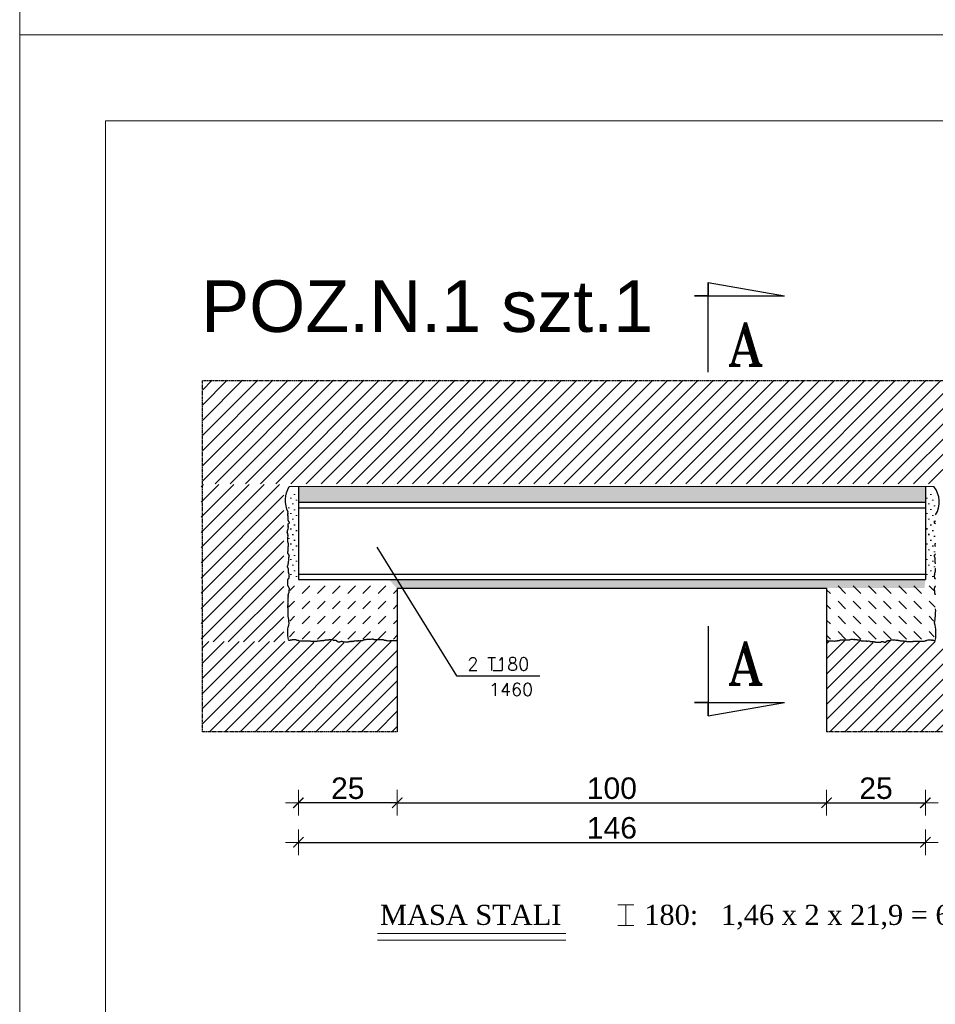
# Model space of a CAD drawing. Header units: millimetres. Extents: x -61343 to 9939, y -6894 to 7453.
# Tile 2 of 242: x -42937 to -42724, y 1105 to 1334. Entities that reach past the tile are written whole.
import ezdxf
from ezdxf.enums import TextEntityAlignment as Align

# ---------------------------------------------------------------- set-up
doc = ezdxf.new("R2010")
doc.units = ezdxf.units.MM
doc.header["$MEASUREMENT"] = 0
doc.linetypes.add('HIDDEN', pattern=[0.125, 0.085, -0.04])
for name, color, linetype in [('-OPISY', 3, 'Continuous'), ('DIM', 7, 'Continuous'), ('HACZ', 8, 'Continuous'), ('SCIANY', 3, 'Continuous'), ('stropy', 173, 'Continuous'), ('WIDOK', 8, 'Continuous'), ('WYMIAR', 7, 'Continuous')]:
    doc.layers.add(name, color=color, linetype=linetype)
for name, color, linetype, lineweight in [('A_opisy', 81, 'Continuous', 13), ('hatch', 254, 'Continuous', 9), ('opisy', 71, 'Continuous', 13), ('wymiary', 8, 'Continuous', 9)]:
    doc.layers.add(name, color=color, linetype=linetype, lineweight=lineweight)
doc.styles.add('ROMANS', font='romans')
doc.styles.add('ROMANT', font='romant')
doc.styles.get("Standard").update_dxf_attribs({"font": 'arial.ttf'})
doc.styles.add('TIMES NEW ROMAN', font='times.ttf', dxfattribs={"height": 16})
doc.styles.add('TOM', font='arial.ttf')
doc.dimstyles.new('DIM1$0', dxfattribs={"dimscale": 0.2, "dimtxt": 12, "dimasz": 1, "dimexe": 15, "dimexo": 30, "dimgap": 4, "dimtad": 1, "dimdec": 1, "dimrnd": 0.5, "dimdsep": 46, "dimtxsty": 'Standard', "dimblk": 'wym1', "dimcen": 10, "dimdle": 10, "dimse1": 1, "dimse2": 1, "dimclrd": 1, "dimclre": 1, "dimclrt": 3, "dimadec": 0, "dimazin": 0, "dimtfac": 0.375, "dimtdec": 1, "dimtix": 1, "dimtmove": 2, "dimatfit": 3, "dimldrblk": 'OBLIQUE', "dimfxl": 1, "dimtolj": 1, "dimtzin": 0, "dimarcsym": 0})

# ---------------------------------------------------------------- blocks, each defined once
blk = doc.blocks.new('wym1')
at = {"layer": 'WYMIAR', "lineweight": 9, "ltscale": 0.2}
for p, q in [((0, -15), (0, 15)), ((-15, 0), (15, 0))]:
    blk.add_line(p, q, dxfattribs=at)
at = {"layer": 'WYMIAR', "lineweight": 9, "ltscale": 0.2, "const_width": 1.5}
blk.add_lwpolyline([(-6, -6), (6, 6)], dxfattribs=at)
blk = doc.blocks.new('*D1892')
at = {"layer": 'Defpoints', "color": 0, "transparency": 16777216}
for p in [(-42872.23, 1203.81), (-42849.23, 1197.92), (-42872.23, 1151.85)]:
    blk.add_point(p, dxfattribs=at)
at = {"layer": 'WYMIAR', "color": 1, "lineweight": -2, "transparency": 16777216}
blk.add_line((-42849.43, 1151.85), (-42872.03, 1151.85), dxfattribs=at)
at = {"layer": 'WYMIAR', "color": 1, "lineweight": -2, "transparency": 16777216, "xscale": 0.2, "yscale": 0.2, "zscale": 0.2, "rotation": 180}
blk.add_blockref('wym1', (-42872.23, 1151.85), dxfattribs=at)
at = {"layer": 'WYMIAR', "color": 1, "lineweight": -2, "transparency": 16777216, "xscale": 0.2, "yscale": 0.2, "zscale": 0.2}
blk.add_blockref('wym1', (-42849.23, 1151.85), dxfattribs=at)
at = {"layer": 'WYMIAR', "color": 3, "transparency": 16777216, "insert": (-42860.73, 1155.21), "char_height": 5, "attachment_point": 5}
blk.add_mtext('\\A1;25', dxfattribs=at)
blk = doc.blocks.new('_Oblique')
at = {"color": 0, "linetype": 'ByBlock', "lineweight": -2}
blk.add_line((-0.5, -0.5), (0.5, 0.5), dxfattribs=at)
blk = doc.blocks.new('*D1893')
at = {"layer": 'Defpoints', "color": 0, "transparency": 16777216}
for p in [(-42749.23, 1195.6), (-42849.23, 1168.4), (-42749.23, 1151.85)]:
    blk.add_point(p, dxfattribs=at)
at = {"layer": 'WYMIAR', "color": 1, "lineweight": -2, "transparency": 16777216}
blk.add_line((-42849.03, 1151.85), (-42749.43, 1151.85), dxfattribs=at)
at = {"layer": 'WYMIAR', "color": 1, "lineweight": -2, "transparency": 16777216, "xscale": 0.2, "yscale": 0.2, "zscale": 0.2, "rotation": 180}
blk.add_blockref('wym1', (-42849.23, 1151.85), dxfattribs=at)
at = {"layer": 'WYMIAR', "color": 1, "lineweight": -2, "transparency": 16777216, "xscale": 0.2, "yscale": 0.2, "zscale": 0.2}
blk.add_blockref('wym1', (-42749.23, 1151.85), dxfattribs=at)
at = {"layer": 'WYMIAR', "color": 3, "transparency": 16777216, "insert": (-42799.23, 1155.21), "char_height": 5, "attachment_point": 5}
blk.add_mtext('\\A1;100', dxfattribs=at)
blk = doc.blocks.new('*D1894')
at = {"layer": 'Defpoints', "color": 0, "transparency": 16777216}
for p in [(-42726.23, 1203.81), (-42749.23, 1201.81), (-42726.23, 1151.85)]:
    blk.add_point(p, dxfattribs=at)
at = {"layer": 'WYMIAR', "color": 1, "lineweight": -2, "transparency": 16777216}
blk.add_line((-42749.03, 1151.85), (-42726.43, 1151.85), dxfattribs=at)
at = {"layer": 'WYMIAR', "color": 1, "lineweight": -2, "transparency": 16777216, "xscale": 0.2, "yscale": 0.2, "zscale": 0.2, "rotation": 180}
blk.add_blockref('wym1', (-42749.23, 1151.85), dxfattribs=at)
at = {"layer": 'WYMIAR', "color": 1, "lineweight": -2, "transparency": 16777216, "xscale": 0.2, "yscale": 0.2, "zscale": 0.2}
blk.add_blockref('wym1', (-42726.23, 1151.85), dxfattribs=at)
at = {"layer": 'WYMIAR', "color": 3, "transparency": 16777216, "insert": (-42737.73, 1155.21), "char_height": 5, "attachment_point": 5}
blk.add_mtext('\\A1;25', dxfattribs=at)
blk = doc.blocks.new('*D1895')
at = {"layer": 'Defpoints', "color": 0, "transparency": 16777216}
for p in [(-42726.23, 1209.81), (-42872.23, 1203.81), (-42726.23, 1142.64)]:
    blk.add_point(p, dxfattribs=at)
at = {"layer": 'WYMIAR', "color": 1, "lineweight": -2, "transparency": 16777216}
blk.add_line((-42872.03, 1142.64), (-42726.43, 1142.64), dxfattribs=at)
at = {"layer": 'WYMIAR', "color": 1, "lineweight": -2, "transparency": 16777216, "xscale": 0.2, "yscale": 0.2, "zscale": 0.2, "rotation": 180}
blk.add_blockref('wym1', (-42872.23, 1142.64), dxfattribs=at)
at = {"layer": 'WYMIAR', "color": 1, "lineweight": -2, "transparency": 16777216, "xscale": 0.2, "yscale": 0.2, "zscale": 0.2}
blk.add_blockref('wym1', (-42726.23, 1142.64), dxfattribs=at)
at = {"layer": 'WYMIAR', "color": 3, "transparency": 16777216, "insert": (-42799.23, 1145.99), "char_height": 5, "attachment_point": 5}
blk.add_mtext('\\A1;146', dxfattribs=at)
blk = doc.blocks.new('*D1896')
at = {"layer": 'Defpoints', "color": 0, "transparency": 16777216}
for p in [(-42735.38, 1203.81), (-42735.47, 1188.77), (-42692.43, 1188.77)]:
    blk.add_point(p, dxfattribs=at)
at = {"layer": 'WYMIAR', "color": 1, "lineweight": -2, "transparency": 16777216}
blk.add_line((-42692.43, 1203.61), (-42692.43, 1188.97), dxfattribs=at)
at = {"layer": 'WYMIAR', "color": 1, "lineweight": -2, "transparency": 16777216, "xscale": 0.2, "yscale": 0.2, "zscale": 0.2}
for p, rotation in [((-42692.43, 1203.81), 90), ((-42692.43, 1188.77), 270)]:
    blk.add_blockref('wym1', p, dxfattribs=dict(at, rotation=rotation))
at = {"layer": 'WYMIAR', "color": 3, "transparency": 16777216, "insert": (-42695.78, 1196.29), "char_height": 5, "attachment_point": 5, "rotation": 90}
blk.add_mtext('\\A1;15', dxfattribs=at)
blk = doc.blocks.new('*D1897')
at = {"layer": 'Defpoints', "color": 0, "transparency": 16777216}
for p in [(-42735.69, 1221.81), (-42692.43, 1221.81), (-42735.47, 1203.81)]:
    blk.add_point(p, dxfattribs=at)
at = {"layer": 'WYMIAR', "color": 1, "lineweight": -2, "transparency": 16777216}
blk.add_line((-42692.43, 1204.01), (-42692.43, 1221.61), dxfattribs=at)
at = {"layer": 'WYMIAR', "color": 1, "lineweight": -2, "transparency": 16777216, "xscale": 0.2, "yscale": 0.2, "zscale": 0.2}
for p, rotation in [((-42692.43, 1221.81), 90), ((-42692.43, 1203.81), 270)]:
    blk.add_blockref('wym1', p, dxfattribs=dict(at, rotation=rotation))
at = {"layer": 'WYMIAR', "color": 3, "transparency": 16777216, "insert": (-42695.78, 1212.81), "char_height": 5, "attachment_point": 5, "rotation": 90}
blk.add_mtext('\\A1;18', dxfattribs=at)
blk = doc.blocks.new('PR1')
at = {"layer": 'DIM', "color": 5}
blk.add_line((0, -4.8), (-4.08, -4.08), dxfattribs=at)
blk.add_lwpolyline([(0, 0), (0, -4.8), (0, -4.08), (0.72, -4.08), (-4.08, -4.08)], dxfattribs=at)

msp = doc.modelspace()

# ---------------------------------------------------------------- hatches: boundary and pattern name
at = {"layer": 'HACZ'}
h = msp.add_hatch(dxfattribs=at)
h.set_pattern_fill('ANSI31', color=256, scale=20, style=0)
h.set_pattern_definition([(45, (-31183.875, 29992.8537), (-1.76776695, 1.76776695), [])])
h.paths.add_polyline_path([(-42703.57, 1226.135), (-42703.57, 1250.181), (-42894.584, 1250.218), (-42894.584, 1226.135)])
h = msp.add_hatch(dxfattribs=at)
h.set_pattern_fill('ANSI31', color=256, scale=20, style=0)
h.set_pattern_definition([(45, (-30122.0122, 30891.0543), (-1.76776695, 1.76776695), [])])
h.paths.add_polyline_path([(-42894.893, 1189.294), (-42875.624, 1189.294), (-42875.624, 1225.982), (-42894.893, 1225.982)])
h = msp.add_hatch(dxfattribs=at)
h.set_pattern_fill('ANSI31', color=256, scale=20, style=0)
h.set_pattern_definition([(45, (-30829.305, 29152.4925), (-1.76776695, 1.76776695), [])])
h.paths.add_polyline_path([(-42849.232, 1189.601), (-42849.715, 1189.385), (-42852.065, 1189.475), (-42852.557, 1189.674), (-42854.473, 1189.674), (-42855.016, 1189.786), (-42856.859, 1189.651), (-42857.332, 1189.431), (-42859.077, 1189.347), (-42859.691, 1189.184), (-42860.993, 1189.065), (-42862.027, 1189.065), (-42863.052, 1189.167), (-42864.552, 1189.64), (-42866.594, 1189.415), (-42868.595, 1189.144), (-42869.906, 1189.319), (-42872.058, 1189.319), (-42873.017, 1189.584), (-42874.546, 1189.421), (-42894.584, 1189.421), (-42894.584, 1168.401), (-42849.232, 1168.401)])
h = msp.add_hatch(dxfattribs=at)
h.set_pattern_fill('ANSI31', color=256, scale=20, style=0)
h.set_pattern_definition([(45, (-30819.305, 29986.8537), (-1.76776695, 1.76776695), [])])
h.paths.add_polyline_path([(-42749.232, 1189.601), (-42748.748, 1189.385), (-42746.398, 1189.475), (-42745.906, 1189.674), (-42743.99, 1189.674), (-42743.447, 1189.786), (-42741.604, 1189.651), (-42741.131, 1189.431), (-42739.387, 1189.347), (-42738.772, 1189.184), (-42737.471, 1189.065), (-42736.437, 1189.065), (-42735.411, 1189.167), (-42733.911, 1189.64), (-42731.869, 1189.415), (-42729.868, 1189.144), (-42728.558, 1189.319), (-42726.405, 1189.319), (-42725.446, 1189.584), (-42723.918, 1189.421), (-42703.879, 1189.421), (-42703.879, 1168.401), (-42749.232, 1168.401)])
at = {"layer": 'hatch'}
h = msp.add_hatch(dxfattribs=at)
h.set_pattern_fill('DOTS', color=256, scale=20, angle=45, style=0)
h.set_pattern_definition([(45, (-30829.305, 29159.6434), (-0.44194174, 1.325825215), [0, -1.25])])
h.paths.add_polyline_path([(-42872.232, 1224.446), (-42874.182, 1224.446), (-42874.115, 1224.263), (-42874.448, 1223.024), (-42874.533, 1221.465), (-42874.533, 1220.307), (-42874.381, 1219.313), (-42874.52, 1217.275), (-42874.228, 1216.627), (-42874.228, 1215.813), (-42874.513, 1213.97), (-42874.386, 1213.24), (-42874.178, 1211.982), (-42874.313, 1210.962), (-42872.232, 1210.962)])
h = msp.add_hatch(dxfattribs=at)
h.set_pattern_fill('DOTS', color=256, scale=0.6, angle=45, style=0)
h.set_pattern_definition([(45, (-89476.5307, 15072.8665), (-0.336759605, 1.010278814), [0, -0.9525])])
h.paths.add_polyline_path([(-42872.232, 1225.474), (-42872.232, 1221.811), (-42726.232, 1221.811), (-42726.232, 1225.474)])
h = msp.add_hatch(dxfattribs=at)
h.set_pattern_fill('DOTS', color=256, scale=20, angle=45, style=0)
h.set_pattern_definition([(45, (-31091.305, 29159.6507), (-0.44194174, 1.325825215), [0, -1.25])])
h.paths.add_polyline_path([(-42724.29, 1224.053), (-42726.232, 1224.053), (-42726.232, 1210.97), (-42724.15, 1210.97), (-42724.285, 1211.99), (-42724.077, 1213.247), (-42723.95, 1213.977), (-42724.235, 1215.82), (-42724.235, 1216.634), (-42723.943, 1217.283), (-42724.082, 1219.32), (-42723.93, 1220.315), (-42723.93, 1221.472), (-42724.015, 1223.032)])
h = msp.add_hatch(dxfattribs=at)
h.set_pattern_fill('DOTS', color=256, scale=20, angle=45, style=0)
h.set_pattern_definition([(45, (-30829.305, 29152.4925), (-0.44194174, 1.325825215), [0, -1.25])])
h.paths.add_polyline_path([(-42872.232, 1217.295), (-42874.182, 1217.295), (-42874.115, 1217.112), (-42874.448, 1215.874), (-42874.533, 1214.314), (-42874.533, 1213.157), (-42874.381, 1212.162), (-42874.52, 1210.124), (-42874.228, 1209.476), (-42874.228, 1208.662), (-42874.513, 1206.819), (-42874.386, 1206.089), (-42874.178, 1204.831), (-42874.313, 1203.811), (-42872.232, 1203.811)])
h = msp.add_hatch(dxfattribs=at)
h.set_pattern_fill('DOTS', color=256, scale=20, angle=45, style=0)
h.set_pattern_definition([(45, (-31091.305, 29152.4925), (-0.44194174, 1.325825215), [0, -1.25])])
h.paths.add_polyline_path([(-42724.29, 1216.894), (-42726.232, 1216.894), (-42726.232, 1203.811), (-42724.15, 1203.811), (-42724.285, 1204.831), (-42724.077, 1206.089), (-42723.95, 1206.819), (-42724.235, 1208.662), (-42724.235, 1209.476), (-42723.943, 1210.124), (-42724.082, 1212.162), (-42723.93, 1213.157), (-42723.93, 1214.314), (-42724.015, 1215.874)])
h = msp.add_hatch(dxfattribs=at)
h.set_pattern_fill('DASH', color=256, scale=20, angle=45, style=0)
h.set_pattern_definition([(45, (-30829.305, 29152.4925), (2e-16, 3.5355339), [2.5, -2.5])])
h.paths.add_polyline_path([(-42849.232, 1189.785), (-42849.232, 1203.811), (-42874.313, 1203.811), (-42874.313, 1202.48), (-42874.09, 1200.377), (-42874.495, 1199.812), (-42874.495, 1196.717), (-42874.159, 1193.741), (-42874.333, 1189.906), (-42872.393, 1189.906), (-42871.806, 1189.6), (-42869.091, 1189.6), (-42868.578, 1189.511), (-42866.069, 1189.794), (-42864.3, 1189.943), (-42863.595, 1189.771), (-42862.847, 1189.408), (-42862.038, 1189.515), (-42861.447, 1189.343), (-42860.799, 1189.343), (-42860.109, 1189.493), (-42859.407, 1189.493), (-42858.923, 1189.655), (-42857.834, 1189.614), (-42857.289, 1189.662), (-42856.847, 1189.891), (-42856.19, 1189.985), (-42854.755, 1189.985), (-42854.199, 1189.877), (-42852.651, 1189.877), (-42851.631, 1189.641), (-42850.562, 1189.641), (-42849.527, 1189.641)])
h = msp.add_hatch(dxfattribs=at)
h.set_pattern_fill('DOTS', color=256, scale=0.6, angle=45, style=0)
h.set_pattern_definition([(45, (-95457.7534, 17793.7614), (-0.336759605, 1.010278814), [0, -0.9525])])
h.paths.add_polyline_path([(-42726.232, 1203.811), (-42851.216, 1203.811), (-42849.232, 1201.811), (-42726.449, 1201.859)])
h = msp.add_hatch(dxfattribs=at)
h.set_pattern_fill('DASH', color=256, scale=20, angle=45, style=0)
h.set_pattern_definition([(135, (-54769.1582, 29152.4925), (-2e-16, 3.5355339), [2.5, -2.5])])
h.paths.add_polyline_path([(-42749.232, 1189.785), (-42749.232, 1203.811), (-42724.15, 1203.811), (-42724.15, 1202.48), (-42724.373, 1200.377), (-42723.968, 1199.812), (-42723.968, 1196.717), (-42724.305, 1193.741), (-42724.13, 1189.906), (-42726.07, 1189.906), (-42726.658, 1189.6), (-42729.372, 1189.6), (-42729.885, 1189.511), (-42732.394, 1189.794), (-42734.163, 1189.943), (-42734.868, 1189.771), (-42735.616, 1189.408), (-42736.425, 1189.515), (-42737.016, 1189.343), (-42737.664, 1189.343), (-42738.354, 1189.493), (-42739.057, 1189.493), (-42739.54, 1189.655), (-42740.63, 1189.614), (-42741.174, 1189.662), (-42741.616, 1189.891), (-42742.273, 1189.985), (-42743.708, 1189.985), (-42744.264, 1189.877), (-42745.812, 1189.877), (-42746.832, 1189.641), (-42747.901, 1189.641), (-42748.937, 1189.641)])

# ---------------------------------------------------------------- linework, layer by layer
at = {"layer": '-OPISY'}
msp.add_line((-42826.885, 1182.649), (-42824.885, 1182.649), dxfattribs=at)
at = {"layer": 'A_opisy'}
msp.add_line((-42937.121, 2126.793), (-42937.121, 752.644), dxfattribs=at)
for points in [[(-42113.121, 752.644), (-42937.121, 752.644), (-42937.121, 1330.644), (-42113.121, 1330.644)], [(-42133.121, 772.644), (-42917.121, 772.644), (-42917.121, 1310.644), (-42133.121, 1310.644)]]:
    msp.add_lwpolyline(points, close=True, dxfattribs=at)
at = {"layer": 'opisy', "ltscale": 0.5}
for p, q in [((-42794.153, 1128.07), (-42797.837, 1128.07)), ((-42795.995, 1128.07), (-42795.995, 1123.316)), ((-42794.153, 1123.316), (-42797.837, 1123.316)), ((-42853.769, 1121.41), (-42809.973, 1121.41)), ((-42853.769, 1119.854), (-42809.973, 1119.854))]:
    msp.add_line(p, q, dxfattribs=at)
at = {"layer": 'SCIANY', "linetype": 'HIDDEN'}
for p, q in [((-42894.584, 1250.149), (-42703.57, 1250.149)), ((-42894.584, 1168.401), (-42894.584, 1250.149)), ((-42894.584, 1250.149), (-42703.57, 1250.149)), ((-42849.232, 1168.401), (-42894.584, 1168.401)), ((-42703.57, 1168.401), (-42749.232, 1168.401))]:
    msp.add_line(p, q, dxfattribs=at)
at = {"layer": 'SCIANY'}
for p, q in [((-42872.232, 1220.518), (-42726.232, 1220.518)), ((-42872.232, 1205.105), (-42726.232, 1205.105))]:
    msp.add_line(p, q, dxfattribs=at)
at = {"layer": 'stropy'}
for p, q in [((-42872.232, 1225.474), (-42872.232, 1203.811)), ((-42726.232, 1225.474), (-42726.232, 1203.811)), ((-42872.232, 1221.811), (-42726.232, 1221.811)), ((-42872.232, 1203.811), (-42726.232, 1203.811)), ((-42849.232, 1201.811), (-42849.232, 1168.401)), ((-42849.232, 1201.811), (-42749.232, 1201.811)), ((-42749.232, 1201.811), (-42749.232, 1168.401)), ((-42749.232, 1201.811), (-42749.232, 1168.401)), ((-42749.232, 1201.811), (-42749.232, 1168.401))]:
    msp.add_line(p, q, dxfattribs=at)
at = {"layer": 'WIDOK'}
for points in [[(-42874.544, 1189.829, -0.1186951), (-42874.368, 1193.666, -0.0468017), (-42874.62, 1196.982, -0.5205671), (-42874.62, 1197.105, -0.5205671), (-42874.645, 1197.203, -0.5205671), (-42874.645, 1197.326, -0.5205671), (-42874.645, 1197.448, -0.5205671), (-42874.645, 1197.571, -0.5205671), (-42874.62, 1197.718, -0.5205671), (-42874.62, 1197.841, -0.5205671), (-42874.62, 1197.988, -0.5205671), (-42874.62, 1198.11, -0.5205671), (-42874.62, 1198.233, -0.5205671), (-42874.62, 1198.356, -0.5205671), (-42874.62, 1198.478, -0.5205671), (-42874.62, 1198.601, -0.5205671), (-42874.595, 1198.699, -0.5205671), (-42874.571, 1198.797, -0.5205671), (-42874.571, 1198.92, -0.5205671), (-42874.571, 1199.028, -0.5205671), (-42874.571, 1199.15, -0.5205671), (-42874.571, 1199.273, -0.5205671), (-42874.571, 1199.395, -0.5205671), (-42874.571, 1199.518, -0.5205671), (-42874.546, 1199.616, -0.5205671), (-42874.546, 1199.739, -0.5205671), (-42874.546, 1199.886, -0.5205671), (-42874.546, 1200.008, -0.5205671), (-42874.546, 1200.131, -0.5205671), (-42874.546, 1200.254, -0.5205671), (-42874.522, 1200.376, -0.5205671), (-42874.497, 1200.474, -0.5205671), (-42874.448, 1200.572, -0.5205671), (-42874.424, 1200.671, -0.5205671), (-42874.375, 1200.769, -0.5205671), (-42874.375, 1200.891, -0.5205671), (-42874.375, 1201.014, -0.5205671), (-42874.375, 1201.136, -0.5205671), (-42874.375, 1201.259, -0.5205671), (-42874.35, 1201.382, -0.5205671), (-42874.301, 1201.48, -0.5205671), (-42874.301, 1201.627, -0.5205671), (-42874.301, 1201.75, -0.5205671), (-42874.35, 1201.848, -0.5205671), (-42874.375, 1201.97, -0.5205671), (-42874.424, 1202.068, -0.5205671), (-42874.497, 1202.166, -0.5205671), (-42874.522, 1202.264, -0.5205671), (-42874.596, 1202.362, -0.5205671), (-42874.645, 1202.461, -0.5205671), (-42874.694, 1202.559, -0.5205671), (-42874.694, 1202.681, -0.5205671), (-42874.694, 1202.804, -0.5205671), (-42874.694, 1202.951, -0.5205671), (-42874.694, 1203.074, -0.5205671), (-42874.694, 1203.196, -0.5205671), (-42874.694, 1203.343, -0.5205671), (-42874.694, 1203.49, -0.5205671), (-42874.669, 1203.589, -0.5205671), (-42874.669, 1203.711, -0.5205671), (-42874.62, 1203.809, -0.5205671), (-42874.596, 1203.907, -0.5205671), (-42874.522, 1204.005, -0.5205671), (-42874.448, 1204.079, -0.5205671), (-42874.399, 1204.177, -0.5205671), (-42874.375, 1204.275, -0.5205671), (-42874.35, 1204.398, -0.5205671), (-42874.326, 1204.496, -0.5205671), (-42874.35, 1204.643, -0.5205671), (-42874.35, 1204.79, -0.5205671), (-42874.35, 1204.913, -0.5205671), (-42874.375, 1205.011, -0.5205671), (-42874.399, 1205.133, -0.5205671), (-42874.399, 1205.256, -0.5205671), (-42874.424, 1205.403, -0.5205671), (-42874.497, 1205.526, -0.5205671), (-42874.522, 1205.648, -0.5205671), (-42874.522, 1205.771, -0.5205671), (-42874.522, 1205.918, -0.5205671), (-42874.522, 1206.065, -0.5205671), (-42874.522, 1206.188, -0.5205671), (-42874.522, 1206.31, -0.5205671), (-42874.571, 1206.433, -0.5205671), (-42874.62, 1206.531, -0.5205671), (-42874.669, 1206.629, -0.5205671), (-42874.718, 1206.727, -0.5205671), (-42874.743, 1206.825, -0.5205671), (-42874.792, 1206.923, -0.5205671), (-42874.718, 1206.997, -0.5205671), (-42874.645, 1207.12, -0.5205671), (-42874.596, 1207.242, -0.5205671), (-42874.596, 1207.389, -0.5205671), (-42874.571, 1207.487, -0.5205671), (-42874.522, 1207.585, -0.5205671), (-42874.497, 1207.733, -0.5205671), (-42874.473, 1207.855, -0.5205671), (-42874.473, 1208.002, -0.5205671), (-42874.473, 1208.125, -0.5205671), (-42874.448, 1208.272, -0.5205671), (-42874.448, 1208.395, -0.5205671), (-42874.448, 1208.517, -0.5205671), (-42874.448, 1208.64, -0.5205671), (-42874.448, 1208.811, -0.5205671), (-42874.448, 1208.959, -0.5205671), (-42874.375, 1209.057, -0.5205671), (-42874.35, 1209.155, -0.5205671), (-42874.326, 1209.277, -0.5205671), (-42874.326, 1209.4, -0.5205671), (-42874.375, 1209.498, -0.5205671), (-42874.448, 1209.596, -0.5205671), (-42874.497, 1209.694, -0.5205671), (-42874.546, 1209.792, -0.5205671), (-42874.62, 1209.89, -0.5205671), (-42874.694, 1209.989, -0.5205671), (-42874.669, 1210.111, -0.5205671), (-42874.669, 1210.234, -0.5205671), (-42874.645, 1210.332, -0.5205671), (-42874.596, 1210.43, -0.5205671), (-42874.596, 1210.553, -0.5205671), (-42874.596, 1210.675, -0.5205671), (-42874.571, 1210.786, -0.5205671), (-42874.571, 1210.934, -0.5205671), (-42874.571, 1211.056, -0.5205671), (-42874.571, 1211.179, -0.5205671), (-42874.571, 1211.301, -0.5205671), (-42874.571, 1211.424, -0.5205671), (-42874.546, 1211.522, -0.5205671), (-42874.522, 1211.62, -0.5205671), (-42874.497, 1211.718, -0.5205671), (-42874.497, 1211.841, -0.5205671), (-42874.497, 1211.988, -0.5205671), (-42874.497, 1212.16, -0.5205671), (-42874.546, 1212.258, -0.5205671), (-42874.595, 1212.38, -0.5205671), (-42874.644, 1212.478, -0.5205671), (-42874.644, 1212.601, -0.5205671), (-42874.669, 1212.699, -0.5205671), (-42874.669, 1212.846, -0.5205671), (-42874.693, 1212.944, -0.5205671), (-42874.693, 1213.067, -0.5205671), (-42874.693, 1213.214, -0.5205671), (-42874.693, 1213.337, -0.5205671), (-42874.693, 1213.459, -0.5205671), (-42874.693, 1213.582, -0.5205671), (-42874.644, 1213.704, -0.5205671), (-42874.62, 1213.802, -0.5205671), (-42874.62, 1213.925, -0.5205671), (-42874.62, 1214.048, -0.5205671), (-42874.62, 1214.195, -0.5205671), (-42874.644, 1214.293, -0.5205671), (-42874.669, 1214.415, -0.5205671), (-42874.693, 1214.514, -0.5205671), (-42874.718, 1214.661, -0.5205671), (-42874.767, 1214.759, -0.5205671), (-42874.792, 1214.857, -0.5205671), (-42874.792, 1214.979, -0.5205671), (-42874.743, 1215.102, -0.5205671), (-42874.693, 1215.225, -0.5205671), (-42874.669, 1215.372, -0.5205671), (-42874.62, 1215.494, -0.5205671), (-42874.595, 1215.592, -0.5205671), (-42874.546, 1215.691, -0.5205671), (-42874.546, 1215.813, -0.5205671), (-42874.546, 1215.936, -0.5205671), (-42874.546, 1216.058, -0.5205671), (-42874.546, 1216.181, -0.5205671), (-42874.546, 1216.328, -0.5205671), (-42874.546, 1216.475, -0.5205671), (-42874.571, 1216.573, -0.5205671), (-42874.595, 1216.696, -0.5205671), (-42874.571, 1216.794, -0.5205671), (-42874.448, 1216.843, -0.5205671), (-42874.35, 1216.917, -0.5205671), (-42874.301, 1217.015, -0.5205671), (-42874.301, 1217.137, -0.5205671), (-42874.35, 1217.235, -0.5205671), (-42874.424, 1217.309, -0.5205671), (-42874.473, 1217.407, -0.5205671), (-42874.546, 1217.53, -0.5205671), (-42874.595, 1217.628, -0.5205671), (-42874.595, 1217.75, -0.5205671), (-42874.595, 1217.897, -0.5205671), (-42874.595, 1218.02, -0.5205671), (-42874.595, 1218.167, -0.5205671), (-42874.595, 1218.314, -0.5205671), (-42874.595, 1218.437, -0.5205671), (-42874.62, 1218.584, -0.5205671), (-42874.62, 1218.756, -0.5205671), (-42874.62, 1218.903, -0.5205671), (-42874.62, 1219.05, -0.5205671), (-42874.62, 1219.173, -0.5205671), (-42874.62, 1219.344, -0.5205671), (-42874.62, 1219.491, -0.2450163), (-42874.368, 1225.474, -0.2810673)], [(-42723.843, 1218.903, 0.3160723), (-42724.258, 1225.474, 0.1485673)], [(-42723.892, 1216.794, 0.5205671), (-42724.015, 1216.843, 0.5205671), (-42724.113, 1216.917, 0.5205671), (-42724.162, 1217.015, 0.5205671), (-42724.162, 1217.137, 0.5205671), (-42724.113, 1217.235, 0.5205671), (-42724.04, 1217.309, 0.5205671), (-42723.991, 1217.407, 0.5205671), (-42723.917, 1217.53, 0.5205671)], [(-42723.917, 1211.522, 0.5205671), (-42723.941, 1211.62, 0.5205671), (-42723.966, 1211.718, 0.5205671), (-42723.966, 1211.841, 0.5205671), (-42723.966, 1211.988, 0.5205671), (-42723.966, 1212.16, 0.5205671), (-42723.917, 1212.258, 0.5205671)], [(-42723.892, 1207.487, 0.5205671), (-42723.941, 1207.585, 0.5205671), (-42723.966, 1207.733, 0.5205671), (-42723.99, 1207.855, 0.5205671), (-42723.99, 1208.002, 0.5205671), (-42723.99, 1208.125, 0.5205671), (-42724.015, 1208.272, 0.5205671), (-42724.015, 1208.395, 0.5205671), (-42724.015, 1208.517, 0.5205671), (-42724.015, 1208.64, 0.5205671), (-42724.015, 1208.811, 0.5205671), (-42724.015, 1208.959, 0.5205671), (-42724.088, 1209.057, 0.5205671), (-42724.113, 1209.155, 0.5205671), (-42724.138, 1209.277, 0.5205671), (-42724.138, 1209.4, 0.5205671), (-42724.088, 1209.498, 0.5205671), (-42724.015, 1209.596, 0.5205671), (-42723.966, 1209.694, 0.5205671), (-42723.917, 1209.792, 0.5205671)], [(-42723.868, 1203.907, 0.5205671), (-42723.941, 1204.005, 0.5205671), (-42724.015, 1204.079, 0.5205671), (-42724.064, 1204.177, 0.5205671), (-42724.088, 1204.275, 0.5205671), (-42724.113, 1204.398, 0.5205671), (-42724.138, 1204.496, 0.5205671), (-42724.113, 1204.643, 0.5205671), (-42724.113, 1204.79, 0.5205671), (-42724.113, 1204.913, 0.5205671), (-42724.088, 1205.011, 0.5205671), (-42724.064, 1205.133, 0.5205671), (-42724.064, 1205.256, 0.5205671), (-42724.039, 1205.403, 0.5205671), (-42723.966, 1205.526, 0.5205671), (-42723.941, 1205.648, 0.5205671), (-42723.941, 1205.771, 0.5205671), (-42723.941, 1205.918, 0.5205671), (-42723.941, 1206.065, 0.5205671), (-42723.941, 1206.188, 0.5205671), (-42723.941, 1206.31, 0.5205671), (-42723.892, 1206.433, 0.5205671)], [(-42723.917, 1200.254, 0.5205671), (-42723.941, 1200.376, 0.5205671), (-42723.966, 1200.474, 0.5205671), (-42724.015, 1200.572, 0.5205671), (-42724.039, 1200.671, 0.5205671), (-42724.088, 1200.769, 0.5205671), (-42724.088, 1200.891, 0.5205671), (-42724.088, 1201.014, 0.5205671), (-42724.088, 1201.136, 0.5205671), (-42724.088, 1201.259, 0.5205671), (-42724.113, 1201.382, 0.5205671), (-42724.162, 1201.48, 0.5205671), (-42724.162, 1201.627, 0.5205671), (-42724.162, 1201.75, 0.5205671), (-42724.113, 1201.848, 0.5205671), (-42724.088, 1201.97, 0.5205671), (-42724.039, 1202.068, 0.5205671), (-42723.966, 1202.166, 0.5205671), (-42723.941, 1202.264, 0.5205671), (-42723.868, 1202.362, 0.5205671)], [(-42723.919, 1189.829, 0.1186951), (-42724.096, 1193.666, 0.0468017), (-42723.843, 1196.982, 0.5205671)], [(-42849.232, 1189.714, -0.3314368), (-42849.363, 1189.665, -0.5205671), (-42849.437, 1189.591, -0.5205671), (-42849.535, 1189.567, -0.5205671), (-42849.657, 1189.567, -0.5205671), (-42849.78, 1189.567, -0.5205671), (-42849.903, 1189.567, -0.5205671), (-42850.026, 1189.567, -0.5205671), (-42850.148, 1189.567, -0.5205671), (-42850.271, 1189.567, -0.5205671), (-42850.394, 1189.567, -0.5205671), (-42850.516, 1189.542, -0.5205671), (-42850.639, 1189.542, -0.5205671), (-42850.762, 1189.542, -0.5205671), (-42850.884, 1189.542, -0.5205671), (-42851.007, 1189.542, -0.5205671), (-42851.154, 1189.542, -0.5205671), (-42851.277, 1189.542, -0.5205671), (-42851.4, 1189.542, -0.5205671), (-42851.522, 1189.542, -0.5205671), (-42851.62, 1189.567, -0.5205671), (-42851.719, 1189.591, -0.5205671), (-42851.817, 1189.616, -0.5205671), (-42851.915, 1189.64, -0.5205671), (-42852.038, 1189.64, -0.5205671), (-42852.136, 1189.665, -0.5205671), (-42852.234, 1189.714, -0.5205671), (-42852.332, 1189.738, -0.5205671), (-42852.43, 1189.787, -0.5205671), (-42852.528, 1189.812, -0.5205671), (-42852.651, 1189.812, -0.5205671), (-42852.798, 1189.812, -0.5205671), (-42852.921, 1189.812, -0.5205671), (-42853.043, 1189.812, -0.5205671), (-42853.166, 1189.812, -0.5205671), (-42853.313, 1189.812, -0.5205671), (-42853.436, 1189.812, -0.5205671), (-42853.583, 1189.812, -0.5205671), (-42853.706, 1189.812, -0.5205671), (-42853.829, 1189.812, -0.5205671), (-42853.951, 1189.812, -0.5205671), (-42854.074, 1189.812, -0.5205671), (-42854.197, 1189.812, -0.5205671), (-42854.319, 1189.812, -0.5205671), (-42854.442, 1189.812, -0.5205671), (-42854.565, 1189.812, -0.5205671), (-42854.663, 1189.837, -0.5205671), (-42854.761, 1189.886, -0.5205671), (-42854.859, 1189.935, -0.5205671), (-42855.006, 1189.935, -0.5205671), (-42855.129, 1189.935, -0.5205671), (-42855.252, 1189.935, -0.5205671), (-42855.374, 1189.935, -0.5205671), (-42855.473, 1189.91, -0.5205671), (-42855.595, 1189.91, -0.5205671), (-42855.718, 1189.91, -0.5205671), (-42855.841, 1189.91, -0.5205671), (-42855.939, 1189.886, -0.5205671), (-42856.061, 1189.886, -0.5205671), (-42856.209, 1189.886, -0.5205671), (-42856.331, 1189.861, -0.5205671), (-42856.429, 1189.837, -0.5205671), (-42856.528, 1189.812, -0.5205671), (-42856.65, 1189.812, -0.5205671), (-42856.773, 1189.812, -0.5205671), (-42856.896, 1189.787, -0.5205671), (-42857.018, 1189.763, -0.5205671), (-42857.116, 1189.714, -0.5205671), (-42857.215, 1189.665, -0.5205671), (-42857.313, 1189.591, -0.5205671), (-42857.411, 1189.567, -0.5205671), (-42857.534, 1189.567, -0.5205671), (-42857.705, 1189.567, -0.5205671), (-42857.804, 1189.542, -0.5205671), (-42857.926, 1189.542, -0.5205671), (-42858.049, 1189.542, -0.5205671), (-42858.172, 1189.542, -0.5205671), (-42858.294, 1189.542, -0.5205671), (-42858.417, 1189.542, -0.5205671), (-42858.564, 1189.542, -0.5205671), (-42858.687, 1189.542, -0.5205671), (-42858.834, 1189.542, -0.5205671), (-42858.957, 1189.542, -0.5205671), (-42859.079, 1189.542, -0.5205671), (-42859.177, 1189.518, -0.5205671), (-42859.3, 1189.469, -0.5205671), (-42859.374, 1189.395, -0.5205671), (-42859.496, 1189.395, -0.5205671), (-42859.668, 1189.395, -0.5205671), (-42859.815, 1189.395, -0.5205671), (-42859.963, 1189.395, -0.5205671), (-42860.085, 1189.395, -0.5205671), (-42860.233, 1189.395, -0.5205671), (-42860.331, 1189.346, -0.5205671), (-42860.453, 1189.346, -0.5205671), (-42860.551, 1189.322, -0.5205671), (-42860.65, 1189.273, -0.5205671), (-42860.846, 1189.273, -0.5205671), (-42860.993, 1189.273, -0.5205671), (-42861.116, 1189.248, -0.5205671), (-42861.238, 1189.248, -0.5205671), (-42861.386, 1189.248, -0.5205671), (-42861.508, 1189.248, -0.5205671), (-42861.656, 1189.248, -0.5205671), (-42861.754, 1189.273, -0.5205671), (-42861.852, 1189.322, -0.5205671), (-42861.975, 1189.371, -0.5205671), (-42862.097, 1189.42, -0.5205671), (-42862.22, 1189.42, -0.5205671), (-42862.343, 1189.371, -0.5205671), (-42862.49, 1189.346, -0.5205671), (-42862.588, 1189.297, -0.5205671), (-42862.711, 1189.297, -0.5205671), (-42862.809, 1189.273, -0.5205671), (-42862.931, 1189.273, -0.5205671), (-42863.039, 1189.322, -0.5205671), (-42863.113, 1189.395, -0.5205671), (-42863.186, 1189.469, -0.5205671), (-42863.284, 1189.542, -0.5205671), (-42863.407, 1189.616, -0.5205671), (-42863.505, 1189.64, -0.5205671), (-42863.628, 1189.64, -0.5205671), (-42863.751, 1189.64, -0.5205671), (-42863.873, 1189.64, -0.5205671), (-42864.02, 1189.665, -0.5205671), (-42864.119, 1189.714, -0.5205671), (-42864.192, 1189.787, -0.5205671), (-42864.29, 1189.812, -0.5205671), (-42864.413, 1189.812, -0.5205671), (-42864.536, 1189.812, -0.5205671), (-42864.658, 1189.812, -0.5205671), (-42864.781, 1189.812, -0.5205671), (-42864.904, 1189.812, -0.5205671), (-42865.026, 1189.812, -0.5205671), (-42865.125, 1189.787, -0.5205671), (-42865.247, 1189.763, -0.5205671), (-42865.37, 1189.763, -0.5205671), (-42865.493, 1189.763, -0.5205671), (-42865.615, 1189.763, -0.5205671), (-42865.738, 1189.763, -0.5205671), (-42865.861, 1189.714, -0.5205671), (-42865.959, 1189.689, -0.5205671), (-42866.082, 1189.665, -0.5205671), (-42866.204, 1189.64, -0.5205671), (-42866.302, 1189.616, -0.5205671), (-42866.425, 1189.591, -0.5205671), (-42866.548, 1189.591, -0.5205671), (-42866.67, 1189.591, -0.5205671), (-42866.793, 1189.591, -0.5205671), (-42866.94, 1189.591, -0.5205671), (-42867.038, 1189.542, -0.5205671), (-42867.161, 1189.542, -0.5205671), (-42867.284, 1189.518, -0.5205671), (-42867.406, 1189.518, -0.5205671), (-42867.529, 1189.518, -0.5205671), (-42867.676, 1189.518, -0.5205671), (-42867.823, 1189.469, -0.5205671), (-42867.971, 1189.444, -0.5205671), (-42868.069, 1189.42, -0.5205671), (-42868.216, 1189.395, -0.5205671), (-42868.363, 1189.395, -0.5205671), (-42868.486, 1189.395, -0.5205671), (-42868.633, 1189.395, -0.5205671), (-42868.756, 1189.395, -0.5205671), (-42868.903, 1189.395, -0.5205671), (-42869.05, 1189.395, -0.5205671), (-42869.148, 1189.42, -0.5205671), (-42869.271, 1189.444, -0.5205671), (-42869.394, 1189.493, -0.5205671), (-42869.516, 1189.493, -0.5205671), (-42869.639, 1189.493, -0.5205671), (-42869.762, 1189.493, -0.5205671), (-42869.885, 1189.493, -0.5205671), (-42870.032, 1189.493, -0.5205671), (-42870.179, 1189.493, -0.5205671), (-42870.302, 1189.493, -0.5205671), (-42870.424, 1189.493, -0.5205671), (-42870.547, 1189.493, -0.5205671), (-42870.67, 1189.493, -0.5205671), (-42870.792, 1189.493, -0.5205671), (-42870.939, 1189.493, -0.5205671), (-42871.062, 1189.493, -0.5205671), (-42871.185, 1189.493, -0.5205671), (-42871.308, 1189.493, -0.5205671), (-42871.43, 1189.493, -0.5205671), (-42871.553, 1189.493, -0.5205671), (-42871.7, 1189.493, -0.5205671), (-42871.823, 1189.493, -0.5205671), (-42871.946, 1189.493, -0.5205671), (-42872.044, 1189.518, -0.5205671), (-42872.142, 1189.567, -0.5205671), (-42872.24, 1189.64, -0.5205671), (-42872.338, 1189.665, -0.5205671), (-42872.436, 1189.689, -0.5205671), (-42872.559, 1189.689, -0.5205671), (-42872.657, 1189.714, -0.5205671), (-42872.755, 1189.763, -0.5205671), (-42872.878, 1189.787, -0.5205671), (-42873.025, 1189.787, -0.5205671), (-42873.148, 1189.787, -0.5205671), (-42873.27, 1189.787, -0.5205671), (-42873.418, 1189.787, -0.5205671), (-42873.54, 1189.787, -0.5205671), (-42873.639, 1189.763, -0.5205671), (-42873.761, 1189.763, -0.5205671), (-42873.884, 1189.763, -0.5205671), (-42874.007, 1189.763, -0.5205671), (-42874.105, 1189.738, -0.5205671), (-42874.203, 1189.665, -0.5205671), (-42874.301, 1189.616, -0.5205671), (-42874.424, 1189.64, -0.5205671), (-42874.497, 1189.714, -0.1950368), (-42874.544, 1189.724, -0.1950368)], [(-42749.232, 1189.714, 0.3314368), (-42749.1, 1189.665, 0.5205671), (-42749.027, 1189.591, 0.5205671), (-42748.928, 1189.567, 0.5205671), (-42748.806, 1189.567, 0.5205671), (-42748.683, 1189.567, 0.5205671), (-42748.56, 1189.567, 0.5205671), (-42748.438, 1189.567, 0.5205671), (-42748.315, 1189.567, 0.5205671), (-42748.192, 1189.567, 0.5205671), (-42748.07, 1189.567, 0.5205671), (-42747.947, 1189.542, 0.5205671), (-42747.824, 1189.542, 0.5205671), (-42747.702, 1189.542, 0.5205671), (-42747.579, 1189.542, 0.5205671), (-42747.456, 1189.542, 0.5205671), (-42747.309, 1189.542, 0.5205671), (-42747.186, 1189.542, 0.5205671), (-42747.064, 1189.542, 0.5205671), (-42746.941, 1189.542, 0.5205671), (-42746.843, 1189.567, 0.5205671), (-42746.745, 1189.591, 0.5205671), (-42746.646, 1189.616, 0.5205671), (-42746.548, 1189.64, 0.5205671), (-42746.426, 1189.64, 0.5205671), (-42746.327, 1189.665, 0.5205671), (-42746.229, 1189.714, 0.5205671), (-42746.131, 1189.738, 0.5205671), (-42746.033, 1189.787, 0.5205671), (-42745.935, 1189.812, 0.5205671), (-42745.812, 1189.812, 0.5205671), (-42745.665, 1189.812, 0.5205671), (-42745.542, 1189.812, 0.5205671), (-42745.42, 1189.812, 0.5205671), (-42745.297, 1189.812, 0.5205671), (-42745.15, 1189.812, 0.5205671), (-42745.027, 1189.812, 0.5205671), (-42744.88, 1189.812, 0.5205671), (-42744.757, 1189.812, 0.5205671), (-42744.635, 1189.812, 0.5205671), (-42744.512, 1189.812, 0.5205671), (-42744.389, 1189.812, 0.5205671), (-42744.266, 1189.812, 0.5205671), (-42744.144, 1189.812, 0.5205671), (-42744.021, 1189.812, 0.5205671), (-42743.898, 1189.812, 0.5205671), (-42743.8, 1189.837, 0.5205671), (-42743.702, 1189.886, 0.5205671), (-42743.604, 1189.935, 0.5205671), (-42743.457, 1189.935, 0.5205671), (-42743.334, 1189.935, 0.5205671), (-42743.211, 1189.935, 0.5205671), (-42743.089, 1189.935, 0.5205671), (-42742.991, 1189.91, 0.5205671), (-42742.868, 1189.91, 0.5205671), (-42742.745, 1189.91, 0.5205671), (-42742.623, 1189.91, 0.5205671), (-42742.525, 1189.886, 0.5205671), (-42742.402, 1189.886, 0.5205671), (-42742.255, 1189.886, 0.5205671), (-42742.132, 1189.861, 0.5205671), (-42742.034, 1189.837, 0.5205671), (-42741.936, 1189.812, 0.5205671), (-42741.813, 1189.812, 0.5205671), (-42741.69, 1189.812, 0.5205671), (-42741.568, 1189.787, 0.5205671), (-42741.445, 1189.763, 0.5205671), (-42741.347, 1189.714, 0.5205671), (-42741.249, 1189.665, 0.5205671), (-42741.15, 1189.591, 0.5205671), (-42741.052, 1189.567, 0.5205671), (-42740.93, 1189.567, 0.5205671), (-42740.758, 1189.567, 0.5205671), (-42740.66, 1189.542, 0.5205671), (-42740.537, 1189.542, 0.5205671), (-42740.414, 1189.542, 0.5205671), (-42740.292, 1189.542, 0.5205671), (-42740.169, 1189.542, 0.5205671), (-42740.046, 1189.542, 0.5205671), (-42739.899, 1189.542, 0.5205671), (-42739.776, 1189.542, 0.5205671), (-42739.629, 1189.542, 0.5205671), (-42739.507, 1189.542, 0.5205671), (-42739.384, 1189.542, 0.5205671), (-42739.286, 1189.518, 0.5205671), (-42739.163, 1189.469, 0.5205671), (-42739.089, 1189.395, 0.5205671), (-42738.967, 1189.395, 0.5205671), (-42738.795, 1189.395, 0.5205671), (-42738.648, 1189.395, 0.5205671), (-42738.501, 1189.395, 0.5205671), (-42738.378, 1189.395, 0.5205671), (-42738.231, 1189.395, 0.5205671), (-42738.133, 1189.346, 0.5205671), (-42738.01, 1189.346, 0.5205671), (-42737.912, 1189.322, 0.5205671), (-42737.814, 1189.273, 0.5205671), (-42737.617, 1189.273, 0.5205671), (-42737.47, 1189.273, 0.5205671), (-42737.347, 1189.248, 0.5205671), (-42737.225, 1189.248, 0.5205671), (-42737.078, 1189.248, 0.5205671), (-42736.955, 1189.248, 0.5205671), (-42736.808, 1189.248, 0.5205671), (-42736.709, 1189.273, 0.5205671), (-42736.611, 1189.322, 0.5205671), (-42736.489, 1189.371, 0.5205671), (-42736.366, 1189.42, 0.5205671), (-42736.243, 1189.42, 0.5205671), (-42736.121, 1189.371, 0.5205671), (-42735.973, 1189.346, 0.5205671), (-42735.875, 1189.297, 0.5205671), (-42735.753, 1189.297, 0.5205671), (-42735.654, 1189.273, 0.5205671), (-42735.532, 1189.273, 0.5205671), (-42735.424, 1189.322, 0.5205671), (-42735.351, 1189.395, 0.5205671), (-42735.277, 1189.469, 0.5205671), (-42735.179, 1189.542, 0.5205671), (-42735.056, 1189.616, 0.5205671), (-42734.958, 1189.64, 0.5205671), (-42734.835, 1189.64, 0.5205671), (-42734.713, 1189.64, 0.5205671), (-42734.59, 1189.64, 0.5205671), (-42734.443, 1189.665, 0.5205671), (-42734.345, 1189.714, 0.5205671), (-42734.271, 1189.787, 0.5205671), (-42734.173, 1189.812, 0.5205671), (-42734.05, 1189.812, 0.5205671), (-42733.927, 1189.812, 0.5205671), (-42733.805, 1189.812, 0.5205671), (-42733.682, 1189.812, 0.5205671), (-42733.56, 1189.812, 0.5205671), (-42733.437, 1189.812, 0.5205671), (-42733.339, 1189.787, 0.5205671), (-42733.216, 1189.763, 0.5205671), (-42733.093, 1189.763, 0.5205671), (-42732.971, 1189.763, 0.5205671), (-42732.848, 1189.763, 0.5205671), (-42732.725, 1189.763, 0.5205671), (-42732.603, 1189.714, 0.5205671), (-42732.504, 1189.689, 0.5205671), (-42732.382, 1189.665, 0.5205671), (-42732.259, 1189.64, 0.5205671), (-42732.161, 1189.616, 0.5205671), (-42732.038, 1189.591, 0.5205671), (-42731.916, 1189.591, 0.5205671), (-42731.793, 1189.591, 0.5205671), (-42731.67, 1189.591, 0.5205671), (-42731.523, 1189.591, 0.5205671), (-42731.425, 1189.542, 0.5205671), (-42731.302, 1189.542, 0.5205671), (-42731.179, 1189.518, 0.5205671), (-42731.057, 1189.518, 0.5205671), (-42730.934, 1189.518, 0.5205671), (-42730.787, 1189.518, 0.5205671), (-42730.64, 1189.469, 0.5205671), (-42730.492, 1189.444, 0.5205671), (-42730.394, 1189.42, 0.5205671), (-42730.247, 1189.395, 0.5205671), (-42730.1, 1189.395, 0.5205671), (-42729.977, 1189.395, 0.5205671), (-42729.83, 1189.395, 0.5205671), (-42729.707, 1189.395, 0.5205671), (-42729.56, 1189.395, 0.5205671), (-42729.413, 1189.395, 0.5205671), (-42729.315, 1189.42, 0.5205671), (-42729.192, 1189.444, 0.5205671), (-42729.069, 1189.493, 0.5205671), (-42728.947, 1189.493, 0.5205671), (-42728.824, 1189.493, 0.5205671), (-42728.701, 1189.493, 0.5205671), (-42728.579, 1189.493, 0.5205671), (-42728.431, 1189.493, 0.5205671), (-42728.284, 1189.493, 0.5205671), (-42728.161, 1189.493, 0.5205671), (-42728.039, 1189.493, 0.5205671), (-42727.916, 1189.493, 0.5205671), (-42727.793, 1189.493, 0.5205671), (-42727.671, 1189.493, 0.5205671), (-42727.524, 1189.493, 0.5205671), (-42727.401, 1189.493, 0.5205671), (-42727.278, 1189.493, 0.5205671), (-42727.156, 1189.493, 0.5205671), (-42727.033, 1189.493, 0.5205671), (-42726.91, 1189.493, 0.5205671), (-42726.763, 1189.493, 0.5205671), (-42726.64, 1189.493, 0.5205671), (-42726.518, 1189.493, 0.5205671), (-42726.42, 1189.518, 0.5205671), (-42726.321, 1189.567, 0.5205671), (-42726.223, 1189.64, 0.5205671), (-42726.125, 1189.665, 0.5205671), (-42726.027, 1189.689, 0.5205671), (-42725.904, 1189.689, 0.5205671), (-42725.806, 1189.714, 0.5205671), (-42725.708, 1189.763, 0.5205671), (-42725.585, 1189.787, 0.5205671), (-42725.438, 1189.787, 0.5205671), (-42725.315, 1189.787, 0.5205671), (-42725.193, 1189.787, 0.5205671), (-42725.045, 1189.787, 0.5205671), (-42724.923, 1189.787, 0.5205671), (-42724.825, 1189.763, 0.5205671), (-42724.702, 1189.763, 0.5205671), (-42724.579, 1189.763, 0.5205671), (-42724.457, 1189.763, 0.5205671), (-42724.359, 1189.738, 0.5205671), (-42724.26, 1189.665, 0.5205671), (-42724.162, 1189.616, 0.5205671), (-42724.039, 1189.64, 0.5205671), (-42723.966, 1189.714, 0.1950368), (-42723.919, 1189.724, 0.1950368)]]:
    msp.add_lwpolyline(points, format="xyb", dxfattribs=at)
at = {"layer": 'WYMIAR'}
for p, q in [((-42853.997, 1211.327), (-42835.45, 1181.428)), ((-42835.45, 1181.428), (-42816.007, 1181.428))]:
    msp.add_line(p, q, dxfattribs=at)
at = {"layer": 'wymiary'}
msp.add_line((-42874.368, 1225.474), (-42724.258, 1225.474), dxfattribs=at)

# ---------------------------------------------------------------- block references
at = {"xscale": 4.355999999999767, "yscale": 4.355999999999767, "zscale": 4.355999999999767, "rotation": 180}
msp.add_blockref('PR1', (-42776.831, 1252.077), dxfattribs=at)
at = {"xscale": -4.355999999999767, "yscale": 4.355999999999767, "zscale": 4.355999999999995}
msp.add_blockref('PR1', (-42776.831, 1192.969), dxfattribs=at)

# ---------------------------------------------------------------- texts
at = {"layer": '-OPISY', "style": 'ROMANT'}
for p in [(-42768.101, 1253.639), (-42768.101, 1179.368)]:
    msp.add_text('A', height=10, dxfattribs=at).set_placement(p, align=Align.CENTER)
at = {"layer": '-OPISY', "style": 'ROMANS'}
for s, p in [('2 T180', (-42832.882, 1182.651)), ('1460', (-42827.853, 1176.723))]:
    msp.add_text(s, height=3, dxfattribs=at).set_placement(p)
at = {"color": 7, "style": 'TOM'}
msp.add_text('POZ.N.1 szt.1   ', height=12, dxfattribs=at).set_placement((-42894.853, 1261.468))
at = {"layer": 'opisy', "ltscale": 0.5, "style": 'TIMES NEW ROMAN'}
for s, p in [('MASA STALI', (-42853.213, 1123.419)), ('180:   1,46 x 2 x 21,9 = 63,95kg', (-42791.693, 1123.419))]:
    msp.add_text(s, height=4.68, dxfattribs=at).set_placement(p)

# ---------------------------------------------------------------- dimensions: what is measured, and where the dimension line sits
at = {"layer": 'WYMIAR'}
for base, p1, p2, override, picture, middle in [((-42692.432, 1221.811), (-42735.465, 1203.811), (-42735.689, 1221.811), {"dimtxt": 25, "dimfxl": 5, "dimfxlon": 1}, '*D1897', (-42695.784, 1212.811)), ((-42692.432, 1188.769), (-42735.379, 1203.811), (-42735.465, 1188.769), {"dimtxt": 25, "dimlfac": 1, "dimfxl": 5, "dimfxlon": 1}, '*D1896', (-42695.784, 1196.29))]:
    dim = msp.add_linear_dim(base=base, p1=p1, p2=p2, angle=90, dimstyle='DIM1$0', override=override, dxfattribs=at)
    dim.commit()
    dim.dimension.update_dxf_attribs({"geometry": picture, "text_midpoint": middle})
for base, p1, p2, override, picture, middle in [((-42726.232, 1142.642), (-42872.232, 1203.811), (-42726.232, 1209.811), {"dimtxt": 25, "dimlfac": 1, "dimfxl": 5, "dimfxlon": 1}, '*D1895', (-42799.232, 1145.995)), ((-42749.232, 1151.853), (-42849.232, 1168.401), (-42749.232, 1195.605), {"dimtxt": 25, "dimfxl": 5, "dimfxlon": 1}, '*D1893', (-42799.232, 1155.206))]:
    dim = msp.add_linear_dim(base=base, p1=p1, p2=p2, dimstyle='DIM1$0', override=override, dxfattribs=at)
    dim.commit()
    dim.dimension.update_dxf_attribs({"geometry": picture, "text_midpoint": middle})
for base, p1, p2, picture, middle in [((-42872.232, 1151.853), (-42849.232, 1197.915), (-42872.232, 1203.811), '*D1892', (-42860.732, 1155.206)), ((-42726.232, 1151.853), (-42749.232, 1201.811), (-42726.232, 1203.811), '*D1894', (-42737.732, 1155.206))]:
    dim = msp.add_linear_dim(base=base, p1=p1, p2=p2, text='25', dimstyle='DIM1$0', override={"dimtxt": 25, "dimlfac": 0.5, "dimfxl": 5, "dimfxlon": 1}, dxfattribs=at)
    dim.commit()
    dim.dimension.update_dxf_attribs({"geometry": picture, "text_midpoint": middle})

doc.saveas('drawing.dxf')
